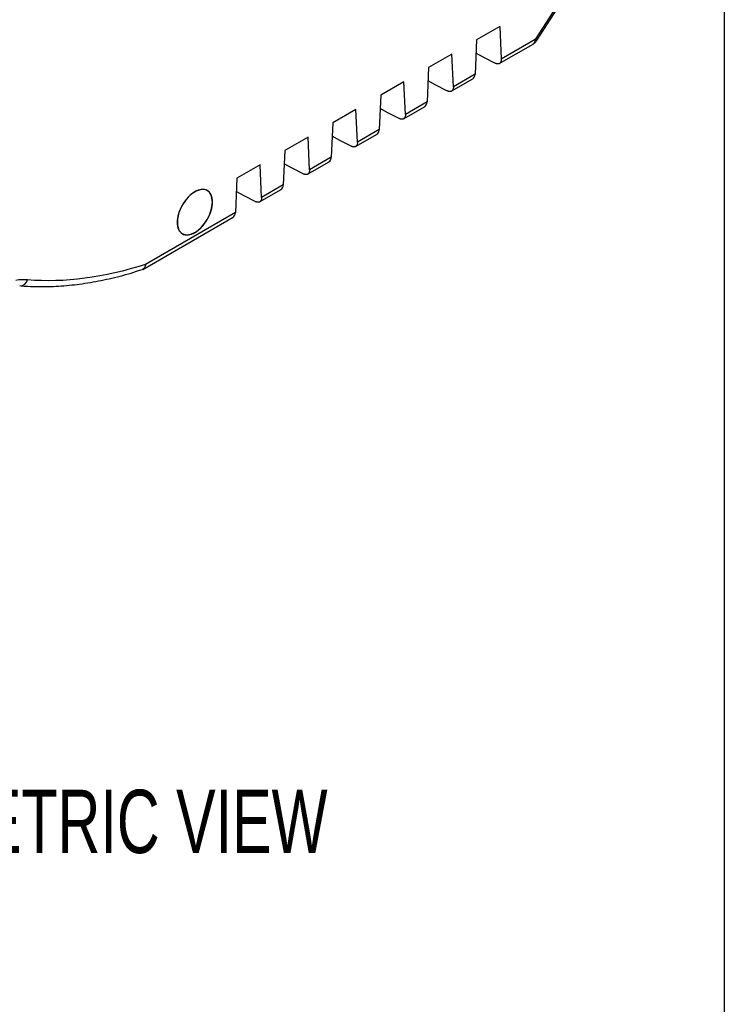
# Model space of a CAD drawing. Header units: millimetres. Extents: x 10 to 410, y 10 to 314.
# Tile 24 of 30: x 374 to 410, y 169 to 218. Entities that reach past the tile are written whole.
import ezdxf

# ---------------------------------------------------------------- set-up
doc = ezdxf.new("R2010")
doc.units = ezdxf.units.MM
doc.header["$LTSCALE"] = 1.5
doc.layers.add('DIMENSIONS', color=140, linetype='Continuous', lineweight=25)
doc.layers.add('TEXT', color=140, linetype='Continuous', lineweight=25)
doc.styles.add('SLDTEXTSTYLE0', font='TXT', dxfattribs={"width": 0.7})

msp = doc.modelspace()

# ---------------------------------------------------------------- linework, layer by layer
for p, q in [((401.336, 219.247), (400.088, 217.316)), ((401.336, 219.247), (400.088, 217.316)), ((400.154, 217.248), (401.403, 219.18)), ((400.154, 217.248), (401.403, 219.18)), ((398.314, 217.974), (397.147, 217.3)), ((398.314, 217.974), (397.147, 217.3)), ((398.314, 217.974), (398.39, 216.336)), ((400.088, 217.316), (398.39, 216.336)), ((400.088, 217.316), (398.39, 216.336)), ((397.147, 217.3), (397.071, 215.574)), ((397.147, 217.3), (397.071, 215.574)), ((398.285, 216.106), (399.984, 217.087)), ((398.285, 216.106), (399.984, 217.087)), ((395.909, 216.586), (394.743, 215.913)), ((395.909, 216.586), (394.743, 215.913)), ((395.986, 214.948), (395.909, 216.586)), ((395.986, 214.948), (395.909, 216.586)), ((397.511, 216.408), (397.117, 216.631)), ((397.511, 216.408), (397.117, 216.631)), ((398.068, 216.129), (397.511, 216.408)), ((398.068, 216.129), (397.511, 216.408)), ((394.743, 215.913), (394.666, 214.186)), ((394.743, 215.913), (394.666, 214.186)), ((395.88, 214.718), (396.969, 215.346)), ((395.88, 214.718), (396.969, 215.346)), ((397.071, 215.574), (395.986, 214.948)), ((397.071, 215.574), (395.986, 214.948)), ((393.505, 215.198), (392.339, 214.525)), ((393.505, 215.198), (392.339, 214.525)), ((393.582, 213.56), (393.505, 215.198)), ((393.582, 213.56), (393.505, 215.198)), ((395.107, 215.02), (394.713, 215.243)), ((395.663, 214.741), (395.107, 215.02)), ((392.339, 214.525), (392.262, 212.798)), ((392.339, 214.525), (392.262, 212.798)), ((392.702, 213.632), (392.309, 213.855)), ((393.476, 213.33), (394.565, 213.958)), ((393.476, 213.33), (394.565, 213.958)), ((394.666, 214.186), (393.582, 213.56)), ((394.666, 214.186), (393.582, 213.56)), ((391.101, 213.81), (389.934, 213.137)), ((391.101, 213.81), (389.934, 213.137)), ((391.178, 212.172), (391.101, 213.81)), ((391.178, 212.172), (391.101, 213.81)), ((393.259, 213.353), (392.702, 213.632)), ((389.934, 213.137), (389.858, 211.411)), ((389.934, 213.137), (389.858, 211.411)), ((388.697, 212.422), (387.53, 211.749)), ((388.697, 212.422), (387.53, 211.749)), ((388.773, 210.784), (388.697, 212.422)), ((388.773, 210.784), (388.697, 212.422)), ((390.298, 212.244), (389.905, 212.467)), ((391.072, 211.942), (392.16, 212.571)), ((391.072, 211.942), (392.16, 212.571)), ((392.262, 212.798), (391.178, 212.172)), ((392.262, 212.798), (391.178, 212.172)), ((390.855, 211.965), (390.298, 212.244)), ((387.53, 211.749), (387.454, 210.023)), ((387.53, 211.749), (387.454, 210.023)), ((389.858, 211.411), (388.773, 210.784)), ((389.858, 211.411), (388.773, 210.784)), ((386.293, 211.034), (385.126, 210.361)), ((386.293, 211.034), (385.126, 210.361)), ((386.369, 209.396), (386.293, 211.034)), ((386.369, 209.396), (386.293, 211.034)), ((387.894, 210.856), (387.501, 211.079)), ((388.668, 210.554), (389.756, 211.183)), ((388.668, 210.554), (389.756, 211.183)), ((388.451, 210.577), (387.894, 210.856)), ((385.126, 210.361), (385.05, 208.635)), ((385.126, 210.361), (385.05, 208.635)), ((387.454, 210.023), (386.369, 209.396)), ((387.454, 210.023), (386.369, 209.396)), ((385.49, 209.468), (385.097, 209.691)), ((386.047, 209.189), (385.49, 209.468)), ((386.264, 209.167), (387.352, 209.795)), ((386.264, 209.167), (387.352, 209.795)), ((385.05, 208.635), (380.548, 206.036)), ((385.05, 208.635), (380.548, 206.036)), ((380.405, 205.784), (384.948, 208.407)), ((380.405, 205.784), (384.948, 208.407))]:
    msp.add_line(p, q)
at = {"flags": 128}
msp.add_lwpolyline([(383.9, 209.163), (383.861, 209.442), (383.747, 209.65), (383.568, 209.769), (383.34, 209.79), (383.083, 209.709), (382.82, 209.535), (382.575, 209.282), (382.369, 208.973), (382.22, 208.636), (382.143, 208.301), (382.143, 207.997), (382.22, 207.751), (382.369, 207.585), (382.575, 207.514), (382.82, 207.545), (383.083, 207.674), (383.34, 207.89), (383.568, 208.173), (383.747, 208.5), (383.861, 208.84), (383.9, 209.163)], dxfattribs=at)
for centre, radius, start, end in [((399.841, 217.29), 0.248, 305.2002, 6.112), ((374.245, 205.365), 0.401, 268.3137, 344.5851)]:
    msp.add_arc(centre, radius, start, end)
for points, knots in [([(400.088, 217.316), (400.113, 217.295), (400.155, 217.26), (400.149, 217.255), (400.147, 217.253)], [0, 0, 0, 0, 0.6146618, 1, 1, 1, 1]), ([(400.088, 217.316), (400.113, 217.295), (400.155, 217.26), (400.149, 217.255), (400.147, 217.253)], [0, 0, 0, 0, 0.614662, 1, 1, 1, 1]), ([(399.983, 217.09), (400.033, 217.121), (400.102, 217.163), (400.138, 217.233), (400.148, 217.253)], [0, 0, 0, 0, 0.727899, 1, 1, 1, 1]), ([(399.983, 217.09), (400.033, 217.121), (400.102, 217.163), (400.138, 217.233), (400.148, 217.253)], [0, 0, 0, 0, 0.727899, 1, 1, 1, 1]), ([(398.39, 216.336), (398.39, 216.317), (398.39, 216.281), (398.382, 216.232), (398.367, 216.19), (398.347, 216.156), (398.321, 216.129), (398.292, 216.109), (398.259, 216.096), (398.223, 216.09), (398.185, 216.091), (398.147, 216.098), (398.107, 216.11), (398.081, 216.123), (398.068, 216.129)], [0, 0, 0, 0, 0.094115, 0.186263, 0.276446, 0.364666, 0.450923, 0.535222, 0.617562, 0.697949, 0.776382, 0.852867, 0.927405, 1, 1, 1, 1]), ([(398.39, 216.336), (398.39, 216.317), (398.39, 216.281), (398.382, 216.232), (398.367, 216.19), (398.347, 216.156), (398.321, 216.129), (398.292, 216.109), (398.259, 216.096), (398.223, 216.09), (398.185, 216.091), (398.147, 216.098), (398.107, 216.11), (398.081, 216.123), (398.068, 216.129)], [0, 0, 0, 0, 0.094115, 0.186263, 0.276446, 0.364666, 0.450923, 0.535222, 0.617562, 0.697949, 0.776382, 0.852867, 0.927405, 1, 1, 1, 1]), ([(396.955, 215.341), (396.984, 215.364), (397.029, 215.4), (397.062, 215.489), (397.068, 215.546), (397.071, 215.574)], [0, 0, 0, 0, 0.464747, 0.728099, 1, 1, 1, 1]), ([(396.955, 215.341), (396.984, 215.364), (397.029, 215.4), (397.062, 215.489), (397.068, 215.546), (397.071, 215.574)], [0, 0, 0, 0, 0.464747, 0.728099, 1, 1, 1, 1]), ([(395.986, 214.948), (395.986, 214.93), (395.986, 214.893), (395.978, 214.844), (395.963, 214.803), (395.943, 214.768), (395.917, 214.741), (395.888, 214.721), (395.854, 214.708), (395.819, 214.703), (395.781, 214.703), (395.742, 214.71), (395.703, 214.723), (395.677, 214.735), (395.663, 214.741)], [0, 0, 0, 0, 0.094115, 0.186263, 0.276446, 0.364666, 0.450923, 0.535222, 0.617562, 0.697949, 0.776382, 0.852867, 0.927405, 1, 1, 1, 1]), ([(395.986, 214.948), (395.986, 214.93), (395.986, 214.893), (395.978, 214.844), (395.963, 214.803), (395.943, 214.768), (395.917, 214.741), (395.888, 214.721), (395.854, 214.708), (395.819, 214.703), (395.781, 214.703), (395.742, 214.71), (395.703, 214.723), (395.677, 214.735), (395.663, 214.741)], [0, 0, 0, 0, 0.0941151, 0.1862633, 0.2764461, 0.3646655, 0.4509233, 0.5352215, 0.6175625, 0.6979486, 0.7763824, 0.8528668, 0.9274049, 1, 1, 1, 1]), ([(394.551, 213.953), (394.58, 213.976), (394.625, 214.012), (394.658, 214.101), (394.664, 214.158), (394.666, 214.186)], [0, 0, 0, 0, 0.464747, 0.728099, 1, 1, 1, 1]), ([(394.551, 213.953), (394.58, 213.976), (394.625, 214.012), (394.658, 214.101), (394.664, 214.158), (394.666, 214.186)], [0, 0, 0, 0, 0.464747, 0.728099, 1, 1, 1, 1]), ([(393.582, 213.56), (393.582, 213.542), (393.582, 213.505), (393.574, 213.457), (393.559, 213.415), (393.539, 213.38), (393.513, 213.353), (393.483, 213.333), (393.45, 213.32), (393.415, 213.315), (393.377, 213.315), (393.338, 213.323), (393.299, 213.335), (393.272, 213.347), (393.259, 213.353)], [0, 0, 0, 0, 0.094115, 0.186263, 0.276446, 0.364666, 0.450923, 0.535222, 0.617562, 0.697949, 0.776382, 0.852867, 0.927405, 1, 1, 1, 1]), ([(393.582, 213.56), (393.582, 213.542), (393.582, 213.505), (393.574, 213.457), (393.559, 213.415), (393.539, 213.38), (393.513, 213.353), (393.483, 213.333), (393.45, 213.32), (393.415, 213.315), (393.377, 213.315), (393.338, 213.323), (393.299, 213.335), (393.272, 213.347), (393.259, 213.353)], [0, 0, 0, 0, 0.094115, 0.186263, 0.276446, 0.364666, 0.450923, 0.535222, 0.617562, 0.697949, 0.776382, 0.852867, 0.927405, 1, 1, 1, 1]), ([(392.146, 212.565), (392.175, 212.588), (392.221, 212.624), (392.254, 212.713), (392.259, 212.77), (392.262, 212.798)], [0, 0, 0, 0, 0.464747, 0.728099, 1, 1, 1, 1]), ([(392.146, 212.565), (392.175, 212.588), (392.221, 212.624), (392.254, 212.713), (392.259, 212.77), (392.262, 212.798)], [0, 0, 0, 0, 0.464747, 0.728099, 1, 1, 1, 1]), ([(391.178, 212.172), (391.178, 212.154), (391.178, 212.117), (391.169, 212.069), (391.155, 212.027), (391.134, 211.992), (391.109, 211.965), (391.079, 211.945), (391.046, 211.932), (391.01, 211.927), (390.973, 211.928), (390.934, 211.935), (390.895, 211.947), (390.868, 211.959), (390.855, 211.965)], [0, 0, 0, 0, 0.094115, 0.186263, 0.276446, 0.364666, 0.450923, 0.535222, 0.617562, 0.697949, 0.776382, 0.852867, 0.927405, 1, 1, 1, 1]), ([(391.178, 212.172), (391.178, 212.154), (391.178, 212.117), (391.169, 212.069), (391.155, 212.027), (391.134, 211.992), (391.109, 211.965), (391.079, 211.945), (391.046, 211.932), (391.01, 211.927), (390.973, 211.928), (390.934, 211.935), (390.895, 211.947), (390.868, 211.959), (390.855, 211.965)], [0, 0, 0, 0, 0.094115, 0.186263, 0.276446, 0.364666, 0.450923, 0.535222, 0.617562, 0.697949, 0.776382, 0.852867, 0.927405, 1, 1, 1, 1]), ([(389.742, 211.177), (389.771, 211.2), (389.817, 211.236), (389.85, 211.325), (389.855, 211.382), (389.858, 211.411)], [0, 0, 0, 0, 0.464747, 0.728099, 1, 1, 1, 1]), ([(389.742, 211.177), (389.771, 211.2), (389.817, 211.236), (389.85, 211.325), (389.855, 211.382), (389.858, 211.411)], [0, 0, 0, 0, 0.464747, 0.728099, 1, 1, 1, 1]), ([(388.773, 210.784), (388.774, 210.766), (388.774, 210.729), (388.765, 210.681), (388.751, 210.639), (388.73, 210.604), (388.705, 210.577), (388.675, 210.557), (388.642, 210.545), (388.606, 210.539), (388.569, 210.54), (388.53, 210.547), (388.491, 210.559), (388.464, 210.571), (388.451, 210.577)], [0, 0, 0, 0, 0.094115, 0.186263, 0.276446, 0.364666, 0.450923, 0.535222, 0.617562, 0.697949, 0.776382, 0.852867, 0.927405, 1, 1, 1, 1]), ([(388.773, 210.784), (388.774, 210.766), (388.774, 210.729), (388.765, 210.681), (388.751, 210.639), (388.73, 210.604), (388.705, 210.577), (388.675, 210.557), (388.642, 210.545), (388.606, 210.539), (388.569, 210.54), (388.53, 210.547), (388.491, 210.559), (388.464, 210.571), (388.451, 210.577)], [0, 0, 0, 0, 0.0941151, 0.1862633, 0.2764461, 0.3646655, 0.4509233, 0.5352215, 0.6175625, 0.6979486, 0.7763824, 0.8528668, 0.9274049, 1, 1, 1, 1]), ([(387.338, 209.789), (387.367, 209.812), (387.413, 209.848), (387.445, 209.937), (387.451, 209.994), (387.454, 210.023)], [0, 0, 0, 0, 0.464747, 0.728099, 1, 1, 1, 1]), ([(387.338, 209.789), (387.367, 209.812), (387.413, 209.848), (387.445, 209.937), (387.451, 209.994), (387.454, 210.023)], [0, 0, 0, 0, 0.464747, 0.728099, 1, 1, 1, 1]), ([(383.9, 209.163), (383.9, 209.297), (383.877, 209.417), (383.789, 209.613), (383.723, 209.689), (383.56, 209.783), (383.462, 209.802), (383.248, 209.781), (383.132, 209.741), (382.901, 209.607), (382.785, 209.514), (382.571, 209.288), (382.473, 209.156), (382.31, 208.872), (382.244, 208.721), (382.156, 208.423), (382.133, 208.277), (382.133, 208.143)], [0, 0, 0, 0, 0.125, 0.125, 0.25, 0.25, 0.375, 0.375, 0.5, 0.5, 0.625, 0.625, 0.75, 0.75, 0.875, 0.875, 1, 1, 1, 1]), ([(382.133, 208.143), (382.133, 208.009), (382.156, 207.889), (382.244, 207.693), (382.31, 207.618), (382.473, 207.523), (382.571, 207.504), (382.785, 207.526), (382.901, 207.566), (383.132, 207.699), (383.248, 207.793), (383.462, 208.018), (383.56, 208.151), (383.723, 208.434), (383.789, 208.585), (383.877, 208.883), (383.9, 209.03), (383.9, 209.163)], [0, 0, 0, 0, 0.125, 0.125, 0.25, 0.25, 0.375, 0.375, 0.5, 0.5, 0.625, 0.625, 0.75, 0.75, 0.875, 0.875, 1, 1, 1, 1]), ([(386.369, 209.396), (386.369, 209.378), (386.37, 209.341), (386.361, 209.293), (386.346, 209.251), (386.326, 209.216), (386.301, 209.189), (386.271, 209.169), (386.238, 209.157), (386.202, 209.151), (386.165, 209.152), (386.126, 209.159), (386.086, 209.171), (386.06, 209.183), (386.047, 209.189)], [0, 0, 0, 0, 0.094115, 0.186263, 0.276446, 0.364666, 0.450923, 0.535222, 0.617562, 0.697949, 0.776382, 0.852867, 0.927405, 1, 1, 1, 1]), ([(386.369, 209.396), (386.369, 209.378), (386.37, 209.341), (386.361, 209.293), (386.346, 209.251), (386.326, 209.216), (386.301, 209.189), (386.271, 209.169), (386.238, 209.157), (386.202, 209.151), (386.165, 209.152), (386.126, 209.159), (386.086, 209.171), (386.06, 209.183), (386.047, 209.189)], [0, 0, 0, 0, 0.0941151, 0.1862633, 0.2764461, 0.3646655, 0.4509233, 0.5352215, 0.6175625, 0.6979486, 0.7763824, 0.8528668, 0.9274049, 1, 1, 1, 1]), ([(384.934, 208.402), (384.963, 208.425), (385.009, 208.461), (385.041, 208.55), (385.047, 208.606), (385.05, 208.635)], [0, 0, 0, 0, 0.464747, 0.728099, 1, 1, 1, 1]), ([(384.934, 208.402), (384.963, 208.425), (385.009, 208.461), (385.041, 208.55), (385.047, 208.606), (385.05, 208.635)], [0, 0, 0, 0, 0.464747, 0.728099, 1, 1, 1, 1]), ([(380.548, 206.036), (380.543, 206.003), (380.534, 205.942), (380.494, 205.859), (380.445, 205.796), (380.395, 205.787), (380.379, 205.784)], [0, 0, 0, 0, 0.258367, 0.484117, 0.836501, 1, 1, 1, 1]), ([(380.548, 206.036), (380.543, 206.003), (380.534, 205.942), (380.494, 205.859), (380.445, 205.796), (380.395, 205.787), (380.379, 205.784)], [0, 0, 0, 0, 0.258367, 0.484117, 0.836501, 1, 1, 1, 1]), ([(374.239, 204.972), (374.333, 204.962), (374.756, 204.916), (375.535, 204.911), (376.575, 204.962), (377.639, 205.095), (378.721, 205.306), (379.636, 205.535), (380.193, 205.721), (380.379, 205.783)], [0, 0, 0, 0, 0.049324, 0.221684, 0.394263, 0.567015, 0.739893, 0.912849, 1, 1, 1, 1]), ([(374.239, 204.972), (374.333, 204.962), (374.756, 204.916), (375.535, 204.911), (376.575, 204.962), (377.639, 205.095), (378.721, 205.306), (379.636, 205.535), (380.193, 205.721), (380.379, 205.783)], [0, 0, 0, 0, 0.049324, 0.221684, 0.394263, 0.567015, 0.739893, 0.912849, 1, 1, 1, 1])]:
    msp.add_open_spline(points, degree=3, knots=knots)
for points in [[(380.548, 206.036), (378.471, 205.365), (376.476, 205.103), (374.631, 205.258)], [(380.548, 206.036), (378.471, 205.365), (376.476, 205.103), (374.631, 205.258)], [(374.631, 205.258), (374.444, 205.274), (374.247, 205.266), (374.043, 205.234)]]:
    msp.add_open_spline(points, degree=3)
at = {"layer": 'TEXT'}
msp.add_line((409.575, 314.325), (409.575, 9.525), dxfattribs=at)

# ---------------------------------------------------------------- texts
at = {"layer": 'DIMENSIONS', "insert": (364.741, 179.681), "char_height": 3.175, "attachment_point": 1, "style": 'SLDTEXTSTYLE0'}
msp.add_mtext('ISOMETRIC VIEW', dxfattribs=at)

doc.saveas('drawing.dxf')
